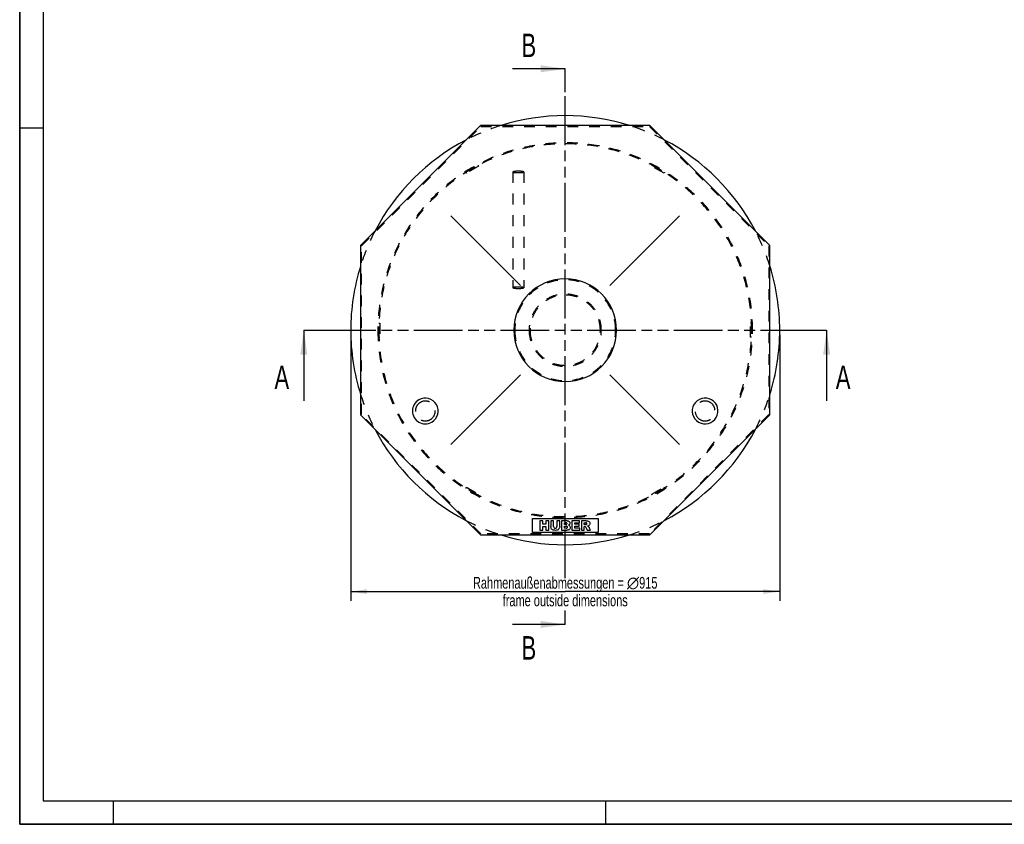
# Model space of a CAD drawing. Header units: millimetres. Extents: x 0 to 4200, y 0 to 2970.
# Tile 1 of 3: x 0 to 2100, y 0 to 1716. Entities that reach past the tile are written whole.
import ezdxf

# ---------------------------------------------------------------- set-up
doc = ezdxf.new("R2010")
doc.units = ezdxf.units.MM
doc.header["$LTSCALE"] = 231
doc.linetypes.add('HIDDEN', pattern=[0.2, 0.1, -0.1])
doc.linetypes.add('PHANTOM', pattern=[0.8, 0.45, -0.05, 0.1, -0.05, 0.1, -0.05])
doc.layers.get('0').update_dxf_attribs({"linetype": 'CONTINUOUS'})
for name, color, linetype in [('005_AXIS', 7, 'CONTINUOUS'), ('007_CURVES', 7, 'CONTINUOUS'), ('050_DIMENSIONING', 7, 'CONTINUOUS'), ('DEFAULT_2', 8, 'HIDDEN'), ('HATCHING_BL0', 7, 'CONTINUOUS'), ('HATCHING_BL1', 7, 'CONTINUOUS')]:
    doc.layers.add(name, color=color, linetype=linetype)
doc.styles.get("Standard").update_dxf_attribs({"font": 'txt', "width": 0.7})
doc.dimstyles.new('DIMSTYLE_1', dxfattribs={"dimtxt": 25, "dimasz": 35, "dimexe": 2, "dimexo": 1, "dimtad": 1, "dimdec": 1, "dimtxsty": 'Standard', "dimblk": '_FILLED', "dimblk1": '_FILLED', "dimblk2": '_FILLED', "dimcen": 0.09, "dimazin": 2, "dimtp": 0.8, "dimtm": 0.8, "dimtfac": 1, "dimtdec": 1, "dimtofl": 0, "dimtmove": 0, "dimatfit": 3, "dimldrblk": '_FILLED', "dimfxl": 1, "dimtolj": 1, "dimarcsym": 0})
doc.dimstyles.get("Standard").update_dxf_attribs({"dimtxt": 25, "dimasz": 35, "dimexe": 2, "dimexo": 1, "dimtad": 1, "dimtxsty": 'Standard', "dimblk": '_FILLED', "dimblk1": '_FILLED', "dimblk2": '_FILLED', "dimcen": 0.09, "dimazin": 2, "dimtol": 1, "dimtp": 0.01, "dimtm": 0.01, "dimtfac": 1, "dimtofl": 0, "dimtmove": 0, "dimatfit": 3, "dimldrblk": '_FILLED', "dimfxl": 1, "dimtolj": 1, "dimarcsym": 0})

# ---------------------------------------------------------------- blocks, each defined once
blk = doc.blocks.new('_FILLED')
at = {"color": 0, "linetype": 'ByBlock'}
blk.add_solid([(0, 0), (-1, 0.1428571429), (-1, -0.1428571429)], dxfattribs=at)
blk = doc.blocks.new('*D4')
at = {"layer": '050_DIMENSIONING', "color": 2, "linetype": 'Continuous', "transparency": 16777216}
for p, q in [((705.9848874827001, 1043.7140446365), (705.9848874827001, 476.255275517)), ((1620.9848874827, 1043.7140446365), (1620.9848874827, 476.255275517)), ((705.9848874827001, 496.255275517), (1163.4848874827, 496.255275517)), ((1620.9848874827, 496.255275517), (1163.4848874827, 496.255275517))]:
    blk.add_line(p, q, dxfattribs=at)
at = {"layer": '050_DIMENSIONING', "color": 2, "linetype": 'Continuous', "transparency": 16777216, "xscale": 35, "yscale": 35, "zscale": 35, "rotation": 180}
blk.add_blockref('_FILLED', (705.9848874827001, 496.255275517), dxfattribs=at)
at = {"layer": '050_DIMENSIONING', "color": 2, "linetype": 'Continuous', "transparency": 16777216, "xscale": 35, "yscale": 35, "zscale": 35}
blk.add_blockref('_FILLED', (1620.9848874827, 496.255275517), dxfattribs=at)
at = {"layer": '050_DIMENSIONING', "color": 2, "linetype": 'Continuous', "transparency": 16777216, "insert": (1163.4848874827, 527.505275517), "char_height": 25, "width": 820.8928571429, "attachment_point": 2, "line_spacing_factor": 0.9}
blk.add_mtext('Rahmenaußenabmessungen = \\fgdt;{\\W1.0;{\\fgdt;n}}\\ftxt;915\\Pframe outside dimensions', dxfattribs=at)
blk = doc.blocks.new('XSEC_FILLED')
at = {"color": 0, "linetype": 'ByBlock'}
blk.add_solid([(0, 0), (-1, 0.1428571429), (-1, -0.1428571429)], dxfattribs=at)
blk = doc.blocks.new('HATCHING_BL0', base_point=(1163.4848874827, 978.5647960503))
at = {"layer": 'HATCHING_BL0', "color": 7, "linetype": 'PHANTOM'}
for p, q in [((605.9848874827, 1053.7140446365), (655.9848874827, 1053.7140446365)), ((655.9848874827, 1053.7140446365), (1670.9848874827, 1053.7140446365)), ((1670.9848874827, 1053.7140446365), (1720.9848874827, 1053.7140446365))]:
    blk.add_line(p, q, dxfattribs=at)
at = {"layer": 'HATCHING_BL0', "color": 7, "linetype": 'Continuous', "char_height": 50, "width": 64.2857142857, "attachment_point": 1, "line_spacing_factor": 0.9}
for insert in [(543.4848874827, 978.4155474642), (1740.6277446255, 978.4155474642)]:
    blk.add_mtext('A', dxfattribs=dict(at, insert=insert))
at = {"layer": 'HATCHING_BL0', "color": 7, "linetype": 'Continuous'}
for points in [[(605.9848874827, 1053.7140446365), (605.9848874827, 903.4155474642)], [(1720.9848874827, 1053.7140446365), (1720.9848874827, 903.4155474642)]]:
    blk.add_leader(points, dimstyle='Standard', override={"dimasz": 52.5, "dimtad": 0, "dimldrblk": 'XSEC_FILLED'}, dxfattribs=at)
blk = doc.blocks.new('HATCHING_BL1', base_point=(1107.1079505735, 1018.7140446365))
at = {"layer": 'HATCHING_BL1', "color": 7, "linetype": 'PHANTOM'}
for p, q in [((1163.4848874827, 1561.1728137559), (1163.4848874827, 1611.1728137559)), ((1163.4848874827, 524.5608375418), (1163.4848874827, 1561.1728137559)), ((1163.4848874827, 426.255275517), (1163.4848874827, 455.7801070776))]:
    blk.add_line(p, q, dxfattribs=at)
at = {"layer": 'HATCHING_BL1', "color": 7, "linetype": 'Continuous', "char_height": 50, "width": 58.92857142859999, "attachment_point": 1, "line_spacing_factor": 0.9}
for insert in [(1070.3738708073, 1686.1728137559), (1070.3738708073, 401.255275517)]:
    blk.add_mtext('B', dxfattribs=dict(at, insert=insert))
at = {"layer": 'HATCHING_BL1', "color": 7, "linetype": 'Continuous'}
for points in [[(1163.4848874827, 1611.1728137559), (1050.7310136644, 1611.1728137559)], [(1163.4848874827, 426.255275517), (1050.7310136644, 426.255275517)]]:
    blk.add_leader(points, dimstyle='Standard', override={"dimasz": 52.5, "dimtad": 0, "dimldrblk": 'XSEC_FILLED'}, dxfattribs=at)

msp = doc.modelspace()

# ---------------------------------------------------------------- linework, layer by layer
at = {"color": 7, "linetype": 'Continuous'}
for p, q in [((0, 0), (0, 2970)), ((982.6806675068, 1490.2140446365), (726.9848874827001, 1234.5182646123)), ((1344.2891074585, 1490.2140446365), (982.6806675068, 1490.2140446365)), ((1599.9848874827, 1234.5182646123), (1344.2891074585, 1490.2140446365)), ((726.9848874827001, 1234.5182646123), (726.9848874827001, 872.9098246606)), ((1599.9848874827, 872.9098246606), (1599.9848874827, 1234.5182646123)), ((726.9848874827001, 872.9098246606), (982.6806675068, 617.2140446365)), ((1344.2891074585, 617.2140446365), (1599.9848874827, 872.9098246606)), ((982.6806675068, 617.2140446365), (1344.2891074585, 617.2140446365)), ((0, 0), (4200, 0))]:
    msp.add_line(p, q, dxfattribs=at)
at = {"color": 3, "linetype": 'Continuous'}
for p, q in [((0, 2970), (0, 0)), ((0, 1485), (50, 1485)), ((200, 0), (200, 50)), ((1250, 0), (1250, 50)), ((4200, 0), (0, 0))]:
    msp.add_line(p, q, dxfattribs=at)
at = {"color": 5, "linetype": 'Continuous'}
for p, q in [((50, 2920), (50, 50)), ((50, 50), (4150, 50))]:
    msp.add_line(p, q, dxfattribs=at)
at = {"color": 7, "linetype": 'Continuous'}
for start, end in [(72.5824764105, 107.4175235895), (117.5889814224, 152.422630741), (27.577369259, 62.4110185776), (162.5871060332, 180), (0, 17.41289396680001), (180, 197.4128939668), (342.5871060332, 360), (207.577369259, 242.4110185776), (297.5889814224, 332.422630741), (252.5824764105, 287.4175235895)]:
    msp.add_arc((1163.4848874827, 1053.7140446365), 457.5, start, end, dxfattribs=at)
at = {"layer": '005_AXIS', "color": 8, "linetype": 'HIDDEN'}
for p, q in [((951.7445064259, 1390.4591426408), (977.7252685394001, 1405.4591426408)), ((951.7445064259, 1390.4591426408), (951.8860662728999, 1390.2139537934)), ((951.8860662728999, 1390.2139537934), (951.9024757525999, 1390.1855317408)), ((951.9024757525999, 1390.1855317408), (952.7445064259, 1388.7270918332)), ((978.7252685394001, 1403.7270918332), (952.7445064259, 1388.7270918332)), ((970.3640526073, 1401.2091426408), (959.1057223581, 1394.7091426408)), ((959.1057223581, 1394.7091426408), (960.1057223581, 1392.9770918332)), ((971.3640526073, 1399.4770918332), (960.1057223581, 1392.9770918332)), ((970.3640526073, 1401.2091426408), (971.3640526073, 1399.4770918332)), ((977.7252685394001, 1405.4591426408), (977.8668283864, 1405.2139537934)), ((977.8668283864, 1405.2139537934), (978.7252685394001, 1403.7270918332)), ((1349.1029465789, 1405.2139537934), (1348.2445064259, 1403.7270918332)), ((1374.2252685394, 1388.7270918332), (1348.2445064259, 1403.7270918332)), ((1349.2445064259, 1405.4591426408), (1349.1029465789, 1405.2139537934)), ((1349.2445064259, 1405.4591426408), (1375.2252685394, 1390.4591426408)), ((1356.6057223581, 1401.2091426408), (1355.6057223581, 1399.4770918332)), ((1366.8640526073, 1392.9770918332), (1355.6057223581, 1399.4770918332)), ((1367.8640526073, 1394.7091426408), (1356.6057223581, 1401.2091426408)), ((1367.8640526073, 1394.7091426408), (1366.8640526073, 1392.9770918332)), ((1375.0672992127, 1390.1855317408), (1374.2252685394, 1388.7270918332)), ((1375.0837086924, 1390.2139537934), (1375.0672992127, 1390.1855317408)), ((1375.2252685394, 1390.4591426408), (1375.0837086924, 1390.2139537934)), ((765.9848874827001, 1038.7140446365), (765.9848874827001, 1068.7140446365)), ((765.9848874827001, 1068.7140446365), (766.2680071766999, 1068.7140446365)), ((765.9848874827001, 1060.2140446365), (767.9848874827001, 1060.2140446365)), ((765.9848874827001, 1060.2140446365), (765.9848874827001, 1053.7140446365)), ((765.9848874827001, 1053.7140446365), (765.9848874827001, 1047.2140446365)), ((766.2680071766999, 1068.7140446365), (766.303329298, 1068.7140446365)), ((766.303329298, 1068.7140446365), (767.9848874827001, 1068.7140446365)), ((767.9848874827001, 1068.7140446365), (767.9848874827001, 1038.7140446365)), ((767.9848874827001, 1060.2140446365), (767.9848874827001, 1047.2140446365)), ((1560.6664456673, 1068.7140446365), (1558.9848874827, 1068.7140446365)), ((1558.9848874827, 1038.7140446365), (1558.9848874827, 1068.7140446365)), ((1560.9848874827, 1060.2140446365), (1558.9848874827, 1060.2140446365)), ((1558.9848874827, 1047.2140446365), (1558.9848874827, 1060.2140446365)), ((1560.7017677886, 1068.7140446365), (1560.6664456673, 1068.7140446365)), ((1560.9848874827, 1068.7140446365), (1560.7017677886, 1068.7140446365)), ((1560.9848874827, 1068.7140446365), (1560.9848874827, 1038.7140446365)), ((1560.9848874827, 1053.7140446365), (1560.9848874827, 1060.2140446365)), ((1560.9848874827, 1047.2140446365), (1560.9848874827, 1053.7140446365)), ((765.9848874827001, 1047.2140446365), (767.9848874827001, 1047.2140446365)), ((765.9848874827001, 1038.7140446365), (766.2680071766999, 1038.7140446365)), ((766.2680071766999, 1038.7140446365), (766.303329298, 1038.7140446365)), ((766.303329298, 1038.7140446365), (767.9848874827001, 1038.7140446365)), ((1560.9848874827, 1047.2140446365), (1558.9848874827, 1047.2140446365)), ((1560.6664456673, 1038.7140446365), (1558.9848874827, 1038.7140446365)), ((1560.7017677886, 1038.7140446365), (1560.6664456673, 1038.7140446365)), ((1560.9848874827, 1038.7140446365), (1560.7017677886, 1038.7140446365)), ((951.7445064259, 716.9689466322), (951.8860662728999, 717.2141354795)), ((977.7252685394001, 701.9689466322), (951.7445064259, 716.9689466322)), ((951.8860662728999, 717.2141354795), (951.9024757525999, 717.2425575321)), ((951.9024757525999, 717.2425575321), (952.7445064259, 718.7009974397)), ((952.7445064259, 718.7009974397), (978.7252685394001, 703.7009974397)), ((959.1057223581, 712.7189466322), (960.1057223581, 714.4509974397)), ((960.1057223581, 714.4509974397), (971.3640526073, 707.9509974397)), ((1348.2445064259, 703.7009974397), (1374.2252685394, 718.7009974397)), ((1375.2252685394, 716.9689466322), (1349.2445064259, 701.9689466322)), ((1355.6057223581, 707.9509974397), (1366.8640526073, 714.4509974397)), ((1367.8640526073, 712.7189466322), (1366.8640526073, 714.4509974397)), ((1375.0672992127, 717.2425575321), (1374.2252685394, 718.7009974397)), ((1375.0837086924, 717.2141354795), (1375.0672992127, 717.2425575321)), ((1375.2252685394, 716.9689466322), (1375.0837086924, 717.2141354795)), ((959.1057223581, 712.7189466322), (970.3640526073, 706.2189466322)), ((970.3640526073, 706.2189466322), (971.3640526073, 707.9509974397)), ((977.7252685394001, 701.9689466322), (977.8668283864, 702.2141354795)), ((977.8668283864, 702.2141354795), (978.7252685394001, 703.7009974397)), ((1349.1029465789, 702.2141354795), (1348.2445064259, 703.7009974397)), ((1349.2445064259, 701.9689466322), (1349.1029465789, 702.2141354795)), ((1356.6057223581, 706.2189466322), (1355.6057223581, 707.9509974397)), ((1356.6057223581, 706.2189466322), (1367.8640526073, 712.7189466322))]:
    msp.add_line(p, q, dxfattribs=at)
at = {"layer": '005_AXIS', "color": 7, "linetype": 'Continuous'}
for centre, radius, start, end in [((1163.4848874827, 1053.7140446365), 109.5, 0, 180), ((1163.4848874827, 1053.7140446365), 109.5, 180, 360), ((865.1391358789, 881.4640446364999), 27.5, 120, 300.0000000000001), ((865.1391358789, 881.4640446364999), 27.5, 300.0000000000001, 120), ((1461.8306390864, 881.4640446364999), 27.5, 59.99999999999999, 240), ((1461.8306390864, 881.4640446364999), 27.5, 240, 59.99999999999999)]:
    msp.add_arc(centre, radius, start, end, dxfattribs=at)
at = {"layer": '005_AXIS', "color": 8, "linetype": 'HIDDEN'}
for centre, radius, start, end in [((1163.4848874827, 1053.7140446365), 107.5, 0, 180), ((1163.4848874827, 1053.7140446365), 77, 0, 180), ((1163.4848874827, 1053.7140446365), 75, 0, 180), ((1163.4848874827, 1053.7140446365), 107.5, 180, 360), ((1163.4848874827, 1053.7140446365), 77, 180, 360), ((1163.4848874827, 1053.7140446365), 75, 180, 360), ((865.1391358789, 881.4640446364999), 21.2, 120, 300.0000000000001), ((865.1391358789, 881.4640446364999), 21.2, 300.0000000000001, 120), ((1461.8306390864, 881.4640446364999), 21.2, 59.99999999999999, 240), ((1461.8306390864, 881.4640446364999), 21.2, 240, 59.99999999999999)]:
    msp.add_arc(centre, radius, start, end, dxfattribs=at)
at = {"layer": '007_CURVES', "color": 4, "linetype": 'Continuous'}
for p, q in [((1068.0254720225, 1149.1734600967), (919.5330479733, 1297.6658841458)), ((1258.9443029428, 1149.1734600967), (1407.436726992, 1297.6658841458)), ((1068.0254720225, 958.2546291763), (919.5330479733, 809.7622051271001)), ((1258.9443029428, 958.2546291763), (1407.436726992, 809.7622051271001)), ((1093.4848874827, 652.2140446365), (1233.4848874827, 652.2140446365)), ((1093.4848874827, 622.2140446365), (1093.4848874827, 652.2140446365)), ((1233.4848874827, 652.2140446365), (1233.4848874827, 622.2140446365)), ((1109.3921180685, 647.2140446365), (1109.3921180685, 627.2140446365)), ((1115.572200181, 647.2140446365), (1109.3921180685, 647.2140446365)), ((1115.572200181, 640.215409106), (1115.572200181, 647.2140446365)), ((1122.3252693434, 640.215409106), (1115.572200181, 640.215409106)), ((1115.572200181, 627.2140446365), (1115.572200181, 635.3040853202)), ((1115.572200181, 635.3040853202), (1122.3252693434, 635.3040853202)), ((1128.5326353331, 647.2140446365), (1122.3252693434, 647.2140446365)), ((1122.3252693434, 647.2140446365), (1122.3252693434, 640.215409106)), ((1122.3252693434, 635.3040853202), (1122.3252693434, 627.2140446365)), ((1128.5326353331, 627.2140446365), (1128.5326353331, 647.2140446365)), ((1138.8191310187, 647.2140446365), (1132.6526919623, 647.2140446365)), ((1132.6526919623, 647.2140446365), (1132.6526919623, 635.2904430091)), ((1138.8191310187, 635.0039491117), (1138.8191310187, 647.2140446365)), ((1145.6540552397, 647.2140446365), (1145.6540552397, 635.0039491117)), ((1151.8204966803, 647.2140446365), (1145.6540552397, 647.2140446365)), ((1151.8204966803, 635.2904430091), (1151.8204966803, 647.2140446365)), ((1155.9269086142, 647.2140446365), (1155.9269086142, 627.2140446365)), ((1167.4958030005, 647.2140446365), (1155.9269086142, 647.2140446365)), ((1162.1615592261, 639.3695703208), (1162.1615592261, 643.1622031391)), ((1162.1615592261, 643.1622031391), (1164.8900738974, 643.1622031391)), ((1164.8491421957, 639.3695703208), (1162.1615592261, 639.3695703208)), ((1162.1615592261, 631.511452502), (1162.1615592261, 635.5632939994)), ((1162.1615592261, 635.5632939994), (1165.2993479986, 635.5632939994)), ((1165.3129903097, 631.511452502), (1162.1615592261, 631.511452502)), ((1177.6322261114, 647.2140446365), (1177.6322261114, 627.2140446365)), ((1194.194296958, 647.2140446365), (1177.6322261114, 647.2140446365)), ((1183.82594979, 639.7652044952), (1183.82594979, 642.9439213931)), ((1183.82594979, 642.9439213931), (1194.194296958, 642.9439213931)), ((1193.4439555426, 639.7652044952), (1183.82594979, 639.7652044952)), ((1183.82594979, 631.743376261), (1183.82594979, 635.6860771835)), ((1183.82594979, 635.6860771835), (1193.4439555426, 635.6860771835)), ((1194.4944373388, 631.743376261), (1183.82594979, 631.743376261)), ((1193.4439555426, 635.6860771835), (1193.4439555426, 639.7652044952)), ((1194.194296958, 642.9439213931), (1194.194296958, 647.2140446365)), ((1194.4944373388, 627.2140446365), (1194.4944373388, 631.743376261)), ((1208.2052127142, 647.2140446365), (1197.9050818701, 647.2140446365)), ((1197.9050818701, 647.2140446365), (1197.9050818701, 627.2140446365)), ((1204.1124430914, 639.1103616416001), (1204.1124430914, 643.1758454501)), ((1204.1124430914, 643.1758454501), (1206.8273154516, 643.1758454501)), ((1206.7181769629, 639.1103616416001), (1204.1124430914, 639.1103616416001)), ((1204.1124430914, 627.2140446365), (1204.1124430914, 635.3313705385)), ((1204.1124430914, 635.3313705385), (1204.658145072, 635.3313705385)), ((1207.2911635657, 633.3259138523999), (1210.5926600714, 627.2140446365)), ((1217.577656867, 627.2140446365), (1214.5762912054, 632.9984918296)), ((1233.4848874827, 622.2140446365), (1093.4848874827, 622.2140446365)), ((1109.3921180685, 627.2140446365), (1115.572200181, 627.2140446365)), ((1122.3252693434, 627.2140446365), (1128.5326353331, 627.2140446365)), ((1155.9269086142, 627.2140446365), (1166.5953913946, 627.2140446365)), ((1177.6322261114, 627.2140446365), (1194.4944373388, 627.2140446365)), ((1197.9050818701, 627.2140446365), (1204.1124430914, 627.2140446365)), ((1210.5926600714, 627.2140446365), (1217.577656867, 627.2140446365))]:
    msp.add_line(p, q, dxfattribs=at)
for points in [[(1133.2235323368, 631.9064547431), (1132.8436867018, 633.1894877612), (1132.6526919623, 634.3081781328), (1132.6526919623, 635.2904430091)], [(1134.5387312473, 629.6044105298), (1133.8941637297, 630.3518346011), (1133.4576026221, 631.1158180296), (1133.2235323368, 631.9064547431)], [(1138.8191310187, 635.0039491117), (1138.8191310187, 633.9125439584), (1139.1192666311, 633.0667051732), (1139.7195398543, 632.4527888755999)], [(1139.7195398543, 632.4527888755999), (1140.3198114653, 631.8388742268), (1141.1656514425, 631.5387377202), (1142.2434130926, 631.5387377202)], [(1142.2434130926, 631.5387377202), (1143.3075348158, 631.5387377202), (1144.1397300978, 631.8388742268), (1144.7400036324, 632.4391470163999)], [(1144.7400036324, 632.4391470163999), (1145.3402773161, 633.039419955), (1145.6540552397, 633.8989016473), (1145.6540552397, 635.0039491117)], [(1151.2611497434, 631.9480137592), (1150.8928004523, 630.8975371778), (1150.3198138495, 629.9834853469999), (1149.5285455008, 629.1922165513)], [(1151.8204966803, 635.2904430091), (1151.8204966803, 634.10353989), (1151.6294995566, 632.9984918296), (1151.2611497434, 631.9480137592)], [(1164.8491421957, 639.3695703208), (1165.8041230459, 639.3695703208), (1166.4726105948, 639.5332804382), (1166.8546010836, 639.8607006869)], [(1166.8546010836, 642.6710715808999), (1166.4726105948, 642.9984918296), (1165.817765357, 643.1622031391), (1164.8900738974, 643.1622031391)], [(1167.5640147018, 635.0175916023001), (1167.1274510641, 635.3722986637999), (1166.3771096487, 635.5632939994), (1165.2993479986, 635.5632939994)], [(1165.3129903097, 631.511452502), (1166.3771096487, 631.511452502), (1167.1274510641, 631.6888058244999), (1167.5640146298, 632.0707976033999)], [(1167.4275866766, 641.3068142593), (1167.4275866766, 641.8798020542), (1167.2365943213, 642.3436489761), (1166.8546010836, 642.6710715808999)], [(1166.8546010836, 639.8607006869), (1167.2365943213, 640.1881232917), (1167.4275866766, 640.6792560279), (1167.4275866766, 641.3068142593)], [(1167.4958030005, 647.2140446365), (1169.4194022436, 647.2140446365), (1170.8928004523, 646.7365554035), (1171.929635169, 645.7815757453)], [(1168.2188597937, 633.5987648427), (1168.2188597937, 634.1853955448), (1168.0005780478, 634.6628847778), (1167.5640147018, 635.0175916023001)], [(1167.5640146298, 632.0707976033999), (1168.0005780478, 632.452789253), (1168.2188597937, 632.9575643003), (1168.2188597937, 633.5987648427)], [(1172.3825375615, 639.1898755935), (1171.8887082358, 638.6192289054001), (1171.1656514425, 638.1826666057), (1170.2243129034, 637.8552451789)], [(1170.2243129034, 637.8552451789), (1171.6567841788, 637.5005379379), (1172.7072612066, 636.9139084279), (1173.3893897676, 636.0680679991)], [(1173.6874283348, 630.1074958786), (1173.1983939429, 629.274071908), (1172.5435487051, 628.6192287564), (1171.7120674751, 628.1404967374)], [(1171.929635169, 645.7815757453), (1172.9664698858, 644.8265960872), (1173.4848872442, 643.6396923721), (1173.4848872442, 642.2345081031)], [(1173.4848872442, 642.2345081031), (1173.4848872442, 641.0476055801), (1173.1165400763, 640.0380554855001), (1172.3825375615, 639.1898755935)], [(1173.3893897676, 636.0680679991), (1174.0715161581, 635.2222302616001), (1174.4125834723, 634.1717526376), (1174.4125834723, 632.9029938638)], [(1174.4125834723, 632.9029938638), (1174.4125834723, 631.866159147), (1174.1670171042, 630.924822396), (1173.6874283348, 630.1074958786)], [(1206.1648779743, 634.8570537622), (1205.722264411, 635.1676598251), (1205.2174941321, 635.3313705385), (1204.658145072, 635.3313705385)], [(1207.2911635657, 633.3259138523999), (1206.8647522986, 634.1153043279), (1206.4998904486, 634.6219572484), (1206.1648779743, 634.8570537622)], [(1206.7181769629, 639.1103616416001), (1206.9910231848, 639.1103616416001), (1207.5367251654, 639.1922167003), (1208.3572547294, 639.3745555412)], [(1209.1295236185, 642.6534838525), (1208.7236300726, 642.9984918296), (1207.946004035, 643.1758454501), (1206.8273154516, 643.1758454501)], [(1208.2052127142, 647.2140446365), (1210.1151744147, 647.2140446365), (1211.5749255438, 647.050333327), (1212.5844756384, 646.7229119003)], [(1208.3572547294, 639.3745555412), (1208.7645617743, 639.4650676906), (1209.0919772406, 639.6697059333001), (1209.3545019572, 640.0082250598)], [(1209.7468272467, 641.1703887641), (1209.7468272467, 641.8115893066), (1209.5421878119, 642.3027208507), (1209.1295236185, 642.6534838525)], [(1209.3545019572, 640.0082250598), (1209.610394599, 640.3381922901), (1209.7468272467, 640.7338264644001), (1209.7468272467, 641.1703887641)], [(1213.2860547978, 636.8223434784), (1212.761830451, 636.5046313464), (1212.0387736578, 636.2454226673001), (1211.1110774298, 636.0407838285)], [(1211.1110774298, 636.0407838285), (1211.8477813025, 635.7815751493), (1212.3934832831, 635.5360093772), (1212.7237833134, 635.2943239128)], [(1212.5844756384, 646.7229119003), (1213.594025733, 646.3954904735), (1214.3989363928, 645.7815757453), (1215.02192728, 644.8915891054)], [(1212.7237833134, 635.2943239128), (1212.9528228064, 635.1267322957), (1213.2802478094, 634.7856679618), (1213.7159660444, 634.2392902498)], [(1215.2362104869, 638.7799477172), (1214.7672930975, 637.978028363), (1214.1124430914, 637.3231855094), (1213.2860547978, 636.8223434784)], [(1213.7159660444, 634.2392902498), (1214.1397277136, 633.7079057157), (1214.426221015, 633.2986286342), (1214.5762912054, 632.9984918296)], [(1215.02192728, 644.8915891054), (1215.6404105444, 644.0080419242), (1215.954188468, 642.930279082), (1215.954188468, 641.6615203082)], [(1215.954188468, 641.6615203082), (1215.954188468, 640.5428305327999), (1215.7086268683, 639.5878508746), (1215.2362104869, 638.7799477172)], [(1136.6620999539, 627.8797077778), (1135.8859792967, 628.2918072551), (1135.1765648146, 628.8647949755), (1134.5387312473, 629.6044105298)], [(1139.5421854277, 627.0776189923), (1138.3962098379, 627.2140446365), (1137.4275890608, 627.4732533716), (1136.6620999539, 627.8797077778)], [(1142.7345458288, 626.8729805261), (1141.7522827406, 626.8729805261), (1140.6881610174, 626.9411933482), (1139.5421854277, 627.0776189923)], [(1147.0545268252, 627.5404726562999), (1145.8586946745, 627.1049041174), (1144.4125810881, 626.8729805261), (1142.7345458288, 626.8729805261)], [(1149.5285455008, 629.1922165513), (1148.7372771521, 628.4009477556), (1147.9187194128, 627.8552451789), (1147.0545268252, 627.5404726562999)], [(1169.3652742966, 627.4835830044), (1167.9732934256, 627.2959000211), (1167.0455971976, 627.2140446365), (1166.5953913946, 627.2140446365)], [(1171.7120674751, 628.1404967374), (1171.1929360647, 627.8416026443), (1170.401667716, 627.623321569), (1169.3652742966, 627.4835830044)]]:
    msp.add_open_spline(points, degree=3, dxfattribs=at)
at = {"layer": 'DEFAULT_2', "color": 8, "linetype": 'HIDDEN'}
for p, q in [((728.9848874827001, 1233.6898374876), (983.5090946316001, 1488.2140446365)), ((983.5090946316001, 1488.2140446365), (1343.4606803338, 1488.2140446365)), ((1343.4606803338, 1488.2140446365), (1597.9848874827, 1233.6898374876)), ((1051.9848874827, 1391.2140446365), (1051.9848874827, 1144.3140446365)), ((1074.9848874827, 1391.2140446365), (1074.9848874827, 1144.3140446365)), ((728.9848874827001, 873.7382517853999), (728.9848874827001, 1233.6898374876)), ((1597.9848874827, 1233.6898374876), (1597.9848874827, 873.7382517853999)), ((983.5090946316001, 619.2140446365), (728.9848874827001, 873.7382517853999)), ((1597.9848874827, 873.7382517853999), (1343.4606803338, 619.2140446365)), ((1343.4606803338, 619.2140446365), (983.5090946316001, 619.2140446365))]:
    msp.add_line(p, q, dxfattribs=at)
for radius, start, end in [(457.5, 107.4175235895, 117.5889814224), (457.5, 62.4110185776, 72.5824764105), (399.5, 0, 180), (397.5, 0, 180), (457.5, 152.422630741, 162.5871060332), (457.5, 17.41289396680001, 27.577369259), (399.5, 180, 360), (397.5, 180, 360), (457.5, 197.4128939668, 207.577369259), (457.5, 332.422630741, 342.5871060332), (457.5, 242.4110185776, 252.5824764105), (457.5, 287.4175235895, 297.5889814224)]:
    msp.add_arc((1163.4848874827, 1053.7140446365), radius, start, end, dxfattribs=at)
for points, knots in [([(1063.4848874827, 1392.6921635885), (1062.0174550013, 1392.6921635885), (1059.8849581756, 1392.6422551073), (1057.1748522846, 1392.4609031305), (1055.4524144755, 1392.2841400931), (1054.201393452, 1392.0975606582), (1053.3715774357, 1391.9223356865), (1052.8905068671, 1391.7954917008), (1052.5037705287, 1391.6592290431), (1052.1928443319, 1391.5132579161), (1051.9848874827, 1391.3351427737), (1051.9848874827, 1391.2140446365)], [0, 0, 0, 0, 0.3742170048, 0.5436220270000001, 0.692579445, 0.8156331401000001, 0.8660737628, 0.9085779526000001, 0.9429187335, 0.9691181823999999, 1, 1, 1, 1]), ([(1051.9848874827, 1391.2140446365), (1051.9848874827, 1391.0929464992), (1052.1928443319, 1390.9148313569), (1052.5037705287, 1390.7688602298), (1052.8905068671, 1390.6325975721), (1053.3715774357, 1390.5057535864), (1054.201393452, 1390.3305286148), (1055.4524144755, 1390.1439491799), (1057.1748522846, 1389.9671861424), (1059.8849581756, 1389.7858341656), (1062.0174550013, 1389.7359256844), (1063.4848874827, 1389.7359256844)], [0, 0, 0, 0, 0.0308818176, 0.05708126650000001, 0.0914220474, 0.1339262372, 0.1843668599, 0.307420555, 0.456377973, 0.6257829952, 1, 1, 1, 1]), ([(1074.9848874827, 1391.2140446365), (1074.9848874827, 1391.3351427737), (1074.7769306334, 1391.5132579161), (1074.4660044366, 1391.6592290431), (1074.0792680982, 1391.7954917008), (1073.5981975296, 1391.9223356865), (1072.7683815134, 1392.0975606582), (1071.5173604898, 1392.2841400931), (1069.7949226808, 1392.4609031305), (1067.0848167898, 1392.6422551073), (1064.9523199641, 1392.6921635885), (1063.4848874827, 1392.6921635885)], [0, 0, 0, 0, 0.0308818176, 0.05708126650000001, 0.0914220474, 0.1339262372, 0.1843668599, 0.307420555, 0.456377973, 0.6257829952, 1, 1, 1, 1]), ([(1063.4848874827, 1389.7359256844), (1064.9523199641, 1389.7359256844), (1067.0848167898, 1389.7858341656), (1069.7949226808, 1389.9671861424), (1071.5173604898, 1390.1439491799), (1072.7683815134, 1390.3305286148), (1073.5981975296, 1390.5057535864), (1074.0792680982, 1390.6325975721), (1074.4660044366, 1390.7688602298), (1074.7769306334, 1390.9148313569), (1074.9848874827, 1391.0929464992), (1074.9848874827, 1391.2140446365)], [0, 0, 0, 0, 0.3742170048, 0.5436220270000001, 0.692579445, 0.8156331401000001, 0.8660737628, 0.9085779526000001, 0.9429187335, 0.9691181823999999, 1, 1, 1, 1]), ([(1063.4848874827, 1145.7921635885), (1062.0174550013, 1145.7921635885), (1059.8849581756, 1145.7422551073), (1057.1748522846, 1145.5609031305), (1055.4524144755, 1145.3841400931), (1054.201393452, 1145.1975606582), (1053.3715774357, 1145.0223356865), (1052.8905068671, 1144.8954917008), (1052.5037705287, 1144.7592290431), (1052.1928443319, 1144.6132579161), (1051.9848874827, 1144.4351427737), (1051.9848874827, 1144.3140446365)], [0, 0, 0, 0, 0.3742170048, 0.5436220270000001, 0.692579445, 0.8156331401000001, 0.8660737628, 0.9085779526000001, 0.9429187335, 0.9691181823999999, 1, 1, 1, 1]), ([(1051.9848874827, 1144.3140446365), (1051.9848874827, 1144.1929464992), (1052.1928443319, 1144.0148313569), (1052.5037705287, 1143.8688602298), (1052.8905068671, 1143.7325975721), (1053.3715774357, 1143.6057535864), (1054.201393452, 1143.4305286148), (1055.4524144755, 1143.2439491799), (1057.1748522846, 1143.0671861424), (1059.8849581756, 1142.8858341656), (1062.0174550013, 1142.8359256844), (1063.4848874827, 1142.8359256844)], [0, 0, 0, 0, 0.0308818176, 0.05708126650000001, 0.0914220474, 0.1339262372, 0.1843668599, 0.307420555, 0.456377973, 0.6257829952, 1, 1, 1, 1]), ([(1074.9848874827, 1144.3140446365), (1074.9848874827, 1144.4351427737), (1074.7769306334, 1144.6132579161), (1074.4660044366, 1144.7592290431), (1074.0792680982, 1144.8954917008), (1073.5981975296, 1145.0223356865), (1072.7683815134, 1145.1975606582), (1071.5173604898, 1145.3841400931), (1069.7949226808, 1145.5609031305), (1067.0848167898, 1145.7422551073), (1064.9523199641, 1145.7921635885), (1063.4848874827, 1145.7921635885)], [0, 0, 0, 0, 0.0308818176, 0.05708126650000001, 0.0914220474, 0.1339262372, 0.1843668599, 0.307420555, 0.456377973, 0.6257829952, 1, 1, 1, 1]), ([(1063.4848874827, 1142.8359256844), (1064.9523199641, 1142.8359256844), (1067.0848167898, 1142.8858341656), (1069.7949226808, 1143.0671861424), (1071.5173604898, 1143.2439491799), (1072.7683815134, 1143.4305286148), (1073.5981975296, 1143.6057535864), (1074.0792680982, 1143.7325975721), (1074.4660044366, 1143.8688602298), (1074.7769306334, 1144.0148313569), (1074.9848874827, 1144.1929464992), (1074.9848874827, 1144.3140446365)], [0, 0, 0, 0, 0.3742170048, 0.5436220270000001, 0.692579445, 0.8156331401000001, 0.8660737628, 0.9085779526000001, 0.9429187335, 0.9691181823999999, 1, 1, 1, 1])]:
    msp.add_open_spline(points, degree=3, knots=knots, dxfattribs=at)

# ---------------------------------------------------------------- block references
at = {"layer": 'HATCHING_BL0'}
msp.add_blockref('HATCHING_BL0', (1163.4848874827, 978.5647960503), dxfattribs=at)
at = {"layer": 'HATCHING_BL1'}
msp.add_blockref('HATCHING_BL1', (1107.1079505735, 1018.7140446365), dxfattribs=at)

# ---------------------------------------------------------------- dimensions: what is measured, and where the dimension line sits
at = {"layer": '050_DIMENSIONING', "color": 2, "linetype": 'Continuous'}
dim = msp.add_linear_dim(base=(1620.9848874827, 496.255275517), p1=(705.9848874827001, 1044.7140446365), p2=(1620.9848874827, 1044.7140446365), text='Rahmenaußenabmessungen = %%c<>\\Pframe outside dimensions', dimstyle='DIMSTYLE_1', dxfattribs=at)
dim.commit()
dim.dimension.update_dxf_attribs({"geometry": '*D4', "text_midpoint": (1163.4848874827, 496.255275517), "dimtype": 160})

doc.saveas('drawing.dxf')
